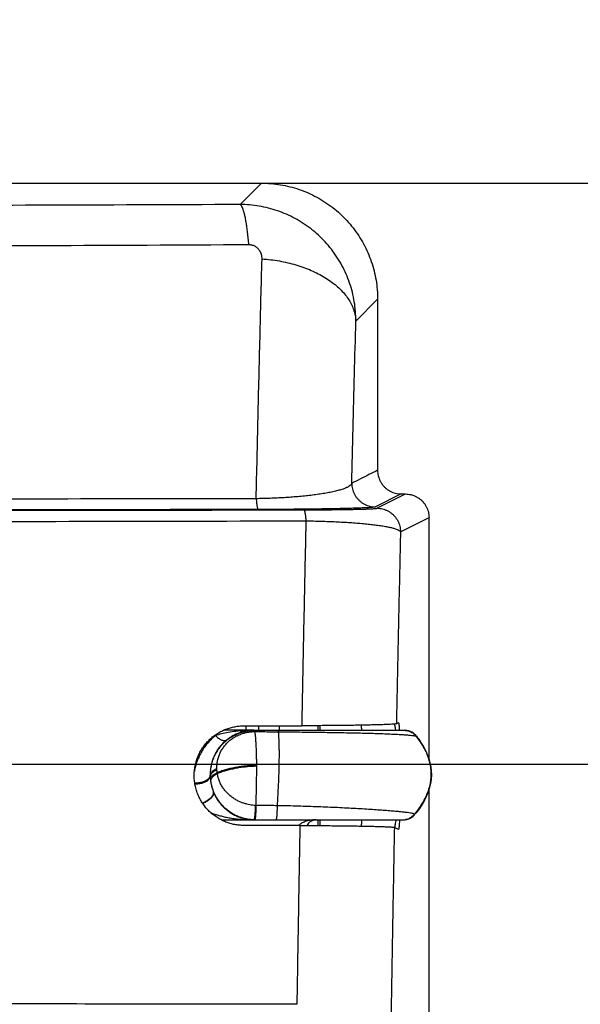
# Model space of a CAD drawing. Header units: inches. Extents: x 0 to 34, y 0 to 22.
# Tile 25 of 64: x 9.88 to 10.425, y 10.552 to 11.509. Entities that reach past the tile are written whole.
import ezdxf

# ---------------------------------------------------------------- set-up
doc = ezdxf.new("R2010")
doc.units = ezdxf.units.IN
doc.header["$LTSCALE"] = 1.87
doc.header["$MEASUREMENT"] = 0
doc.layers.get('0').update_dxf_attribs({"linetype": 'CONTINUOUS'})
doc.layers.add('DIMENSIONS', color=7, linetype='CONTINUOUS')
doc.styles.get("Standard").update_dxf_attribs({"font": 'txt', "width": 0.8})
doc.dimstyles.new('DIMSTYLE_1', dxfattribs={"dimtxt": 0.125, "dimasz": 0.18, "dimexe": 0.18, "dimexo": 0.0625, "dimgap": 0.09, "dimtad": 0, "dimtih": 1, "dimtoh": 1, "dimdec": 3, "dimzin": 4, "dimdsep": 46, "dimtxsty": 'STANDARD', "dimblk": '_FILLED', "dimblk1": '_FILLED', "dimblk2": '_FILLED', "dimcen": 0.09, "dimadec": 0, "dimazin": 0, "dimtp": 0.01, "dimtm": 0.01, "dimtfac": 1, "dimtdec": 3, "dimtofl": 0, "dimtmove": 0, "dimatfit": 3, "dimldrblk": '_FILLED', "dimfxl": 1, "dimtolj": 1, "dimtzin": 4, "dimarcsym": 0})

# ---------------------------------------------------------------- blocks, each defined once
blk = doc.blocks.new('_FILLED')
at = {"color": 0, "linetype": 'BYBLOCK'}
blk.add_solid([(0, 0), (-1, 0.1736), (-1, -0.1736)], dxfattribs=at)
blk = doc.blocks.new('*D2')
at = {"layer": 'DIMENSIONS', "color": 2, "linetype": 'CONTINUOUS'}
for p, q in [((10.17781, 11.35032), (12.70324, 11.35032)), ((12.57824, 11.35032), (12.57824, 9.13307)), ((12.57824, 6.46932), (12.57824, 8.88307)), ((10.17781, 6.46932), (12.70324, 6.46932))]:
    blk.add_line(p, q, dxfattribs=at)
at = {"layer": 'DIMENSIONS', "color": 2, "linetype": 'CONTINUOUS', "xscale": 0.18, "yscale": 0.18, "zscale": 0.18}
for p, rotation in [((12.57824, 11.35032), 90), ((12.57824, 6.46932), 270)]:
    blk.add_blockref('_FILLED', p, dxfattribs=dict(at, rotation=rotation))
at = {"layer": 'DIMENSIONS', "color": 2, "linetype": 'CONTINUOUS', "width": 0.8}
for s, p in [('[', (12.49074, 8.94557)), (']', (13.19074, 8.94557)), ('4.881', (11.86574, 8.94557)), ('123.98', (12.59074, 8.94557))]:
    blk.add_text(s, height=0.125, dxfattribs=at).set_placement(p)
blk = doc.blocks.new('*D3')
at = {"layer": 'DIMENSIONS', "color": 2, "linetype": 'CONTINUOUS'}
for p, q in [((9.53929, 15.56781), (11.63186, 15.56781)), ((11.50686, 15.56781), (11.50686, 13.56111)), ((11.50686, 11.35032), (11.50686, 13.31111)), ((10.09474, 11.35032), (11.63186, 11.35032))]:
    blk.add_line(p, q, dxfattribs=at)
at = {"layer": 'DIMENSIONS', "color": 2, "linetype": 'CONTINUOUS', "xscale": 0.18, "yscale": 0.18, "zscale": 0.18}
for p, rotation in [((11.50686, 15.56781), 90), ((11.50686, 11.35032), 270)]:
    blk.add_blockref('_FILLED', p, dxfattribs=dict(at, rotation=rotation))
at = {"layer": 'DIMENSIONS', "color": 2, "linetype": 'CONTINUOUS', "width": 0.8}
for s, p in [('[', (11.41936, 13.37361)), (']', (12.11936, 13.37361)), ('4.217', (10.79436, 13.37361)), ('107.12', (11.51936, 13.37361))]:
    blk.add_text(s, height=0.125, dxfattribs=at).set_placement(p)
blk = doc.blocks.new('*D5')
at = {"layer": 'DIMENSIONS', "color": 2, "linetype": 'CONTINUOUS'}
for p, q in [((9.32, 10.7853), (11.60891, 10.7853)), ((11.48391, 10.7853), (11.48391, 8.64901)), ((11.48391, 6.46932), (11.48391, 8.39901)), ((10.17781, 6.46932), (11.60891, 6.46932))]:
    blk.add_line(p, q, dxfattribs=at)
at = {"layer": 'DIMENSIONS', "color": 2, "linetype": 'CONTINUOUS', "xscale": 0.18, "yscale": 0.18, "zscale": 0.18}
for p, rotation in [((11.48391, 10.7853), 90), ((11.48391, 6.46932), 270)]:
    blk.add_blockref('_FILLED', p, dxfattribs=dict(at, rotation=rotation))
at = {"layer": 'DIMENSIONS', "color": 2, "linetype": 'CONTINUOUS', "width": 0.8}
for s, p in [('[', (11.39641, 8.46151)), (']', (12.09641, 8.46151)), ('4.316', (10.77141, 8.46151)), ('109.63', (11.49641, 8.46151))]:
    blk.add_text(s, height=0.125, dxfattribs=at).set_placement(p)

msp = doc.modelspace()

# ---------------------------------------------------------------- linework, layer by layer
at = {"color": 7, "linetype": 'CONTINUOUS'}
for p, q in [((9.68408, 11.35032), (10.11531, 11.35032)), ((10.09449, 11.3295), (10.11531, 11.35032)), ((10.20712, 11.21626), (10.22824, 11.23739)), ((10.22824, 11.23739), (10.22824, 11.07109)), ((10.25124, 11.0481), (10.22611, 11.03554)), ((10.22752, 11.03425), (10.25524, 11.0481)), ((10.25124, 11.0481), (10.25524, 11.0481)), ((10.2505, 11.01125), (10.27824, 11.02511)), ((10.27824, 10.78992), (10.27824, 11.02511)), ((10.10789, 10.81832), (10.07838, 10.81832)), ((10.09999, 10.82268), (10.09999, 10.81832)), ((10.10803, 10.81832), (10.25425, 10.81832)), ((10.1701, 10.82283), (10.1701, 10.81832)), ((10.17202, 10.82284), (10.17202, 10.81832)), ((10.24843, 10.8257), (10.24649, 10.82473)), ((10.24843, 10.8257), (10.24846, 10.82571)), ((10.2659, 10.81248), (10.26612, 10.81248)), ((10.06552, 10.77456), (10.06585, 10.77457)), ((10.06554, 10.77357), (10.06588, 10.77357)), ((10.27824, 10.52252), (10.27824, 10.76079)), ((10.07607, 10.73132), (10.25304, 10.73132)), ((10.1701, 10.73132), (10.1701, 10.72571)), ((10.17202, 10.73132), (10.17202, 10.7257)), ((10.26457, 10.73673), (10.26395, 10.73673)), ((10.26397, 10.73605), (10.26458, 10.73674)), ((10.24843, 10.72193), (10.24453, 10.72388)), ((10.24846, 10.72193), (10.24843, 10.72193))]:
    msp.add_line(p, q, dxfattribs=at)
for points in [[(10.26613, 10.81247), (10.26555, 10.81318), (10.26436, 10.81439), (10.26304, 10.81547), (10.26161, 10.81639), (10.26007, 10.81714), (10.25847, 10.81771), (10.2568, 10.8181), (10.25511, 10.81829), (10.25425, 10.81832)], [(10.26458, 10.73674), (10.26687, 10.7396), (10.26978, 10.74361), (10.2725, 10.7479), (10.27492, 10.75241), (10.27694, 10.75698), (10.27849, 10.76151), (10.27957, 10.76588), (10.28023, 10.77011), (10.28051, 10.77427), (10.28042, 10.77843), (10.27996, 10.78266), (10.27908, 10.78705), (10.27775, 10.79159), (10.27595, 10.79622), (10.27372, 10.80082), (10.27116, 10.80526), (10.26836, 10.80946), (10.26613, 10.81247)], [(10.25304, 10.73132), (10.25335, 10.73132), (10.25506, 10.73145), (10.25673, 10.73178), (10.25836, 10.73229), (10.25992, 10.73299), (10.26139, 10.73385), (10.26274, 10.73488), (10.26397, 10.73605)]]:
    msp.add_lwpolyline(points, dxfattribs=at)
msp.add_arc((10.16856, 10.72132), 0.01, 90, 153.65712, dxfattribs=at)
for points, knots in [([(10.11531, 11.35032), (10.11842, 11.35032), (10.12465, 11.35006), (10.13393, 11.3489), (10.14308, 11.34698), (10.15204, 11.34432), (10.16074, 11.34092), (10.16914, 11.33682), (10.17716, 11.33204), (10.18477, 11.32661), (10.19189, 11.32057), (10.1985, 11.31397), (10.20453, 11.30684), (10.20996, 11.29924), (10.21474, 11.29121), (10.21885, 11.28282), (10.22224, 11.27411), (10.22491, 11.26516), (10.22683, 11.25601), (10.22798, 11.24673), (10.22824, 11.2405), (10.22824, 11.23739)], [0, 0, 0, 0, 0.052664, 0.105349, 0.15796, 0.210633, 0.26323, 0.315869, 0.36849, 0.421078, 0.473716, 0.526284, 0.578922, 0.63151, 0.684131, 0.73677, 0.789367, 0.84204, 0.894651, 0.947336, 1, 1, 1, 1]), ([(10.09449, 11.3295), (10.02908, 11.32924), (9.89823, 11.32877), (9.70193, 11.32815), (9.50561, 11.32764), (9.30932, 11.32724), (9.11313, 11.32693), (8.98238, 11.3268), (8.91703, 11.32675)], [0, 0, 0, 0, 0.166661, 0.333394, 0.500145, 0.666863, 0.833498, 1, 1, 1, 1]), ([(10.10312, 11.29031), (10.10294, 11.29237), (10.10255, 11.29635), (10.10191, 11.30208), (10.10122, 11.30735), (10.10049, 11.31211), (10.09972, 11.31635), (10.09893, 11.32002), (10.0981, 11.32312), (10.09726, 11.32562), (10.09641, 11.32752), (10.09555, 11.32883), (10.09484, 11.32939), (10.09449, 11.3295)], [0, 0, 0, 0, 0.15231, 0.294222, 0.424866, 0.543454, 0.649295, 0.741812, 0.820565, 0.885301, 0.93607, 0.97354, 1, 1, 1, 1]), ([(10.20712, 11.21626), (10.20712, 11.2194), (10.20688, 11.22566), (10.20573, 11.23499), (10.20382, 11.2442), (10.20116, 11.2532), (10.19776, 11.26196), (10.19364, 11.27039), (10.18885, 11.27845), (10.18341, 11.28608), (10.17736, 11.29323), (10.17075, 11.29985), (10.16362, 11.30588), (10.15604, 11.3113), (10.14805, 11.31605), (10.13971, 11.32013), (10.13106, 11.32351), (10.12216, 11.32616), (10.11306, 11.32808), (10.10382, 11.32924), (10.0976, 11.3295), (10.09449, 11.3295)], [0, 0, 0, 0, 0.052968, 0.105913, 0.158834, 0.211724, 0.264599, 0.31744, 0.370237, 0.422993, 0.475725, 0.52841, 0.581011, 0.633492, 0.685845, 0.738106, 0.790335, 0.842621, 0.894978, 0.947428, 1, 1, 1, 1]), ([(10.10312, 11.29031), (10.03729, 11.28998), (9.90566, 11.28936), (9.70822, 11.28856), (9.5108, 11.2879), (9.31342, 11.28738), (9.11606, 11.28698), (8.98449, 11.28681), (8.91871, 11.28675)], [0, 0, 0, 0, 0.166727, 0.333427, 0.500101, 0.666752, 0.833383, 1, 1, 1, 1]), ([(10.11588, 11.27668), (10.1159, 11.2774), (10.11582, 11.27884), (10.1154, 11.2809), (10.11471, 11.28279), (10.11379, 11.28448), (10.11271, 11.28594), (10.1115, 11.28717), (10.11021, 11.28818), (10.10886, 11.28898), (10.10746, 11.28959), (10.10602, 11.29002), (10.10457, 11.29026), (10.1036, 11.29031), (10.10312, 11.29031)], [0, 0, 0, 0, 0.104511, 0.205497, 0.302122, 0.393836, 0.48059, 0.562792, 0.641102, 0.716048, 0.788708, 0.8603, 0.9308, 1, 1, 1, 1]), ([(10.11022, 11.04348), (10.11081, 11.06983), (10.11202, 11.12209), (10.1139, 11.19983), (10.11521, 11.25121), (10.11588, 11.27668)], [0, 0, 0, 0, 0.338949, 0.672354, 1, 1, 1, 1]), ([(10.11588, 11.27668), (10.11871, 11.27648), (10.12435, 11.27594), (10.1327, 11.27469), (10.14087, 11.27301), (10.14879, 11.27092), (10.15641, 11.26843), (10.16367, 11.26556), (10.17052, 11.26233), (10.17691, 11.25876), (10.18279, 11.25488), (10.18812, 11.25071), (10.19286, 11.24629), (10.19697, 11.24165), (10.20043, 11.23682), (10.20321, 11.23183), (10.20528, 11.22671), (10.20663, 11.22152), (10.20704, 11.21801), (10.20712, 11.21626)], [0, 0, 0, 0, 0.072038, 0.143471, 0.213977, 0.283253, 0.351014, 0.417001, 0.480989, 0.542793, 0.602274, 0.659349, 0.713999, 0.766278, 0.816323, 0.864359, 0.910702, 0.955756, 1, 1, 1, 1]), ([(10.20312, 11.05854), (10.20355, 11.07627), (10.20441, 11.11154), (10.20574, 11.16411), (10.20666, 11.19895), (10.20712, 11.21626)], [0, 0, 0, 0, 0.337364, 0.670712, 1, 1, 1, 1]), ([(10.22824, 11.07109), (10.22545, 11.0697), (10.21987, 11.06691), (10.21149, 11.06272), (10.20591, 11.05993), (10.20312, 11.05854)], [0, 0, 0, 0, 0.333333, 0.666667, 1, 1, 1, 1]), ([(10.22824, 11.07109), (10.22824, 11.07017), (10.22835, 11.06831), (10.22886, 11.06558), (10.22968, 11.06292), (10.23083, 11.06038), (10.23227, 11.058), (10.23398, 11.05581), (10.23595, 11.05384), (10.23814, 11.05213), (10.24052, 11.05069), (10.24306, 11.04955), (10.24572, 11.04872), (10.24846, 11.04821), (10.25032, 11.0481), (10.25124, 11.0481)], [0, 0, 0, 0, 0.076901, 0.153837, 0.230681, 0.307647, 0.384456, 0.461434, 0.538246, 0.615244, 0.692089, 0.769108, 0.846016, 0.923022, 1, 1, 1, 1]), ([(10.20312, 11.05854), (10.20296, 11.05799), (10.20219, 11.05684), (10.20035, 11.05544), (10.19776, 11.05409), (10.19444, 11.0528), (10.19046, 11.05157), (10.18589, 11.05042), (10.18081, 11.04937), (10.17532, 11.0484), (10.16948, 11.04752), (10.16336, 11.04674), (10.15703, 11.04604), (10.15054, 11.04544), (10.14393, 11.04492), (10.13724, 11.04448), (10.1305, 11.04412), (10.12373, 11.04383), (10.11697, 11.04361), (10.11247, 11.04352), (10.11022, 11.04348)], [0, 0, 0, 0, 0.01794, 0.041579, 0.07205, 0.109406, 0.15318, 0.202682, 0.257136, 0.315739, 0.377735, 0.442416, 0.50916, 0.577447, 0.646861, 0.717091, 0.787812, 0.858695, 0.929486, 1, 1, 1, 1]), ([(10.20312, 11.05854), (10.20312, 11.05761), (10.20323, 11.05576), (10.20374, 11.05302), (10.20457, 11.05036), (10.20571, 11.04783), (10.20715, 11.04544), (10.20886, 11.04325), (10.21083, 11.04129), (10.21302, 11.03957), (10.2154, 11.03813), (10.21794, 11.03698), (10.22059, 11.03616), (10.22333, 11.03565), (10.22518, 11.03554), (10.22611, 11.03554)], [0, 0, 0, 0, 0.076929, 0.153862, 0.230798, 0.307736, 0.384673, 0.461608, 0.53854, 0.615467, 0.692387, 0.769301, 0.846207, 0.923107, 1, 1, 1, 1]), ([(10.25524, 11.0481), (10.25617, 11.0481), (10.25802, 11.04799), (10.26076, 11.04749), (10.26342, 11.04666), (10.26596, 11.04552), (10.26834, 11.04408), (10.27053, 11.04236), (10.2725, 11.04039), (10.27422, 11.0382), (10.27566, 11.03582), (10.2768, 11.03329), (10.27763, 11.03063), (10.27813, 11.02789), (10.27824, 11.02604), (10.27824, 11.02511)], [0, 0, 0, 0, 0.076978, 0.153985, 0.230892, 0.30791, 0.384754, 0.46175, 0.538563, 0.615542, 0.692351, 0.769319, 0.846164, 0.923099, 1, 1, 1, 1]), ([(10.11022, 11.04348), (10.0451, 11.04337), (9.91491, 11.04318), (9.71967, 11.04293), (9.52456, 11.04271), (9.32953, 11.04255), (9.19954, 11.04246), (9.13456, 11.04243)], [0, 0, 0, 0, 0.200231, 0.400328, 0.600307, 0.800191, 1, 1, 1, 1]), ([(10.11023, 11.04348), (10.11028, 11.04273), (10.11039, 11.04129), (10.11059, 11.03927), (10.11082, 11.03749), (10.11106, 11.03598), (10.11132, 11.03478), (10.11159, 11.03387), (10.11184, 11.03329), (10.1121, 11.03303), (10.11222, 11.03301)], [0, 0, 0, 0, 0.209451, 0.398831, 0.565421, 0.706899, 0.821427, 0.907822, 0.966085, 1, 1, 1, 1]), ([(9.13524, 11.03141), (9.20323, 11.03145), (9.33928, 11.03155), (9.54342, 11.03175), (9.7477, 11.03201), (9.95207, 11.03231), (10.08834, 11.03255), (10.15648, 11.03268)], [0, 0, 0, 0, 0.19973, 0.399642, 0.599688, 0.799823, 1, 1, 1, 1]), ([(10.11222, 11.03301), (10.04703, 11.03289), (9.91668, 11.03267), (9.72117, 11.03238), (9.52575, 11.03214), (9.33045, 11.03195), (9.2003, 11.03185), (9.13525, 11.03181)], [0, 0, 0, 0, 0.200168, 0.400295, 0.600339, 0.800256, 1, 1, 1, 1]), ([(10.22611, 11.03554), (10.22583, 11.0354), (10.2249, 11.03527), (10.22313, 11.03504), (10.22049, 11.03485), (10.21706, 11.03464), (10.21288, 11.03445), (10.20801, 11.03427), (10.20254, 11.03409), (10.19653, 11.03393), (10.19006, 11.03378), (10.18318, 11.03364), (10.17597, 11.03352), (10.16849, 11.03341), (10.16078, 11.03332), (10.1529, 11.03323), (10.14487, 11.03316), (10.13675, 11.0331), (10.12857, 11.03306), (10.12039, 11.03303), (10.11494, 11.03301), (10.11222, 11.03301)], [0, 0, 0, 0, 0.008192, 0.024045, 0.047343, 0.077712, 0.114647, 0.157552, 0.205813, 0.258772, 0.315809, 0.376347, 0.439809, 0.50563, 0.573341, 0.6426, 0.71316, 0.784635, 0.856548, 0.92848, 1, 1, 1, 1]), ([(10.15648, 11.03268), (10.15839, 11.03268), (10.16221, 11.03269), (10.16795, 11.03272), (10.17367, 11.03275), (10.17934, 11.0328), (10.1849, 11.03285), (10.19034, 11.03291), (10.1956, 11.03299), (10.20064, 11.03307), (10.20543, 11.03317), (10.20989, 11.03327), (10.21397, 11.03339), (10.21761, 11.03351), (10.22075, 11.03364), (10.22333, 11.03378), (10.22532, 11.0339), (10.22663, 11.03406), (10.22732, 11.03414), (10.22752, 11.03425)], [0, 0, 0, 0, 0.080453, 0.161353, 0.242094, 0.322045, 0.400522, 0.477064, 0.551273, 0.622561, 0.690136, 0.753175, 0.810884, 0.862412, 0.906898, 0.943528, 0.971582, 0.990508, 1, 1, 1, 1]), ([(10.15648, 11.03268), (10.1566, 11.03266), (10.15687, 11.03239), (10.15713, 11.03179), (10.15741, 11.03087), (10.15768, 11.02963), (10.15793, 11.02809), (10.15816, 11.02627), (10.15837, 11.0242), (10.15848, 11.02273), (10.15853, 11.02197)], [0, 0, 0, 0, 0.034134, 0.09256, 0.179103, 0.293752, 0.435291, 0.601832, 0.790994, 1, 1, 1, 1]), ([(10.22752, 11.03425), (10.22844, 11.03424), (10.2303, 11.03413), (10.23303, 11.03363), (10.23569, 11.0328), (10.23822, 11.03166), (10.2406, 11.03022), (10.24279, 11.0285), (10.24476, 11.02653), (10.24648, 11.02434), (10.24792, 11.02196), (10.24906, 11.01942), (10.24989, 11.01676), (10.25039, 11.01403), (10.2505, 11.01217), (10.2505, 11.01125)], [0, 0, 0, 0, 0.076894, 0.153794, 0.230701, 0.307615, 0.384535, 0.461462, 0.538393, 0.615328, 0.692266, 0.769203, 0.846139, 0.923072, 1, 1, 1, 1]), ([(9.13592, 11.02054), (9.20403, 11.02059), (9.34026, 11.0207), (9.54466, 11.02093), (9.74917, 11.02121), (9.95381, 11.02156), (10.09027, 11.02182), (10.15853, 11.02197)], [0, 0, 0, 0, 0.199796, 0.399671, 0.599647, 0.79975, 1, 1, 1, 1]), ([(10.15853, 11.02197), (10.15806, 11.00011), (10.15712, 10.95611), (10.15577, 10.88972), (10.1549, 10.84518), (10.15447, 10.82278)], [0, 0, 0, 0, 0.329227, 0.662604, 1, 1, 1, 1]), ([(10.15853, 11.02197), (10.161, 11.02193), (10.16593, 11.02185), (10.1733, 11.02167), (10.18058, 11.02143), (10.18775, 11.02112), (10.19475, 11.02076), (10.20156, 11.02034), (10.20812, 11.01986), (10.21439, 11.01933), (10.22033, 11.01873), (10.22589, 11.01809), (10.231, 11.01738), (10.23562, 11.01663), (10.23969, 11.01584), (10.24317, 11.01501), (10.24601, 11.01415), (10.24819, 11.01326), (10.2497, 11.01238), (10.25037, 11.01162), (10.2505, 11.01125)], [0, 0, 0, 0, 0.079323, 0.158247, 0.236345, 0.313207, 0.388385, 0.461467, 0.532015, 0.599564, 0.663605, 0.723594, 0.778974, 0.829189, 0.873711, 0.912071, 0.94389, 0.968945, 0.987339, 1, 1, 1, 1]), ([(10.2505, 11.01125), (10.25004, 10.99077), (10.24911, 10.94957), (10.24777, 10.8874), (10.24691, 10.8457), (10.24649, 10.82473)], [0, 0, 0, 0, 0.329341, 0.662696, 1, 1, 1, 1]), ([(10.09824, 10.72586), (10.09675, 10.72587), (10.09378, 10.72601), (10.08937, 10.72663), (10.08503, 10.72766), (10.08079, 10.72908), (10.07668, 10.7309), (10.07272, 10.73311), (10.06896, 10.7357), (10.06541, 10.73868), (10.06213, 10.74202), (10.05914, 10.74572), (10.0565, 10.74976), (10.05423, 10.7541), (10.0524, 10.75872), (10.05104, 10.76356), (10.05017, 10.76857), (10.04984, 10.77368), (10.05005, 10.77882), (10.0508, 10.7839), (10.05208, 10.78886), (10.05386, 10.79361), (10.0561, 10.79811), (10.05876, 10.8023), (10.06179, 10.80614), (10.06514, 10.80961), (10.06875, 10.81268), (10.07259, 10.81535), (10.07661, 10.81761), (10.08078, 10.81946), (10.08505, 10.82089), (10.08941, 10.82192), (10.09381, 10.82253), (10.09677, 10.82267), (10.09824, 10.82268)], [0, 0, 0, 0, 0.029378, 0.058713, 0.087978, 0.117388, 0.146909, 0.176663, 0.206749, 0.237126, 0.267976, 0.299223, 0.330954, 0.363183, 0.395823, 0.428952, 0.462384, 0.496115, 0.529974, 0.563768, 0.597472, 0.63085, 0.663917, 0.696555, 0.72871, 0.760433, 0.791612, 0.822379, 0.852685, 0.882606, 0.912254, 0.941608, 0.970871, 1, 1, 1, 1]), ([(10.06585, 10.77457), (10.06582, 10.77612), (10.06592, 10.77923), (10.06658, 10.78386), (10.06774, 10.78839), (10.06938, 10.79276), (10.07148, 10.79691), (10.07399, 10.80079), (10.07689, 10.80435), (10.08013, 10.80755), (10.08364, 10.81036), (10.08739, 10.81276), (10.09131, 10.81474), (10.09536, 10.81628), (10.09949, 10.8174), (10.10367, 10.8181), (10.10648, 10.81829), (10.10789, 10.81831)], [0, 0, 0, 0, 0.069109, 0.13834, 0.207616, 0.276793, 0.345707, 0.414231, 0.482262, 0.549653, 0.616304, 0.682222, 0.747361, 0.811538, 0.87475, 0.937426, 1, 1, 1, 1]), ([(10.10789, 10.81832), (10.10483, 10.81831), (10.09898, 10.81814), (10.09068, 10.8174), (10.08325, 10.8163), (10.07664, 10.81492), (10.07253, 10.81379), (10.07061, 10.81318)], [0, 0, 0, 0, 0.24336, 0.463902, 0.661776, 0.839795, 1, 1, 1, 1]), ([(10.07204, 10.78116), (10.072, 10.78247), (10.07207, 10.78511), (10.07264, 10.78902), (10.07367, 10.79285), (10.07515, 10.79652), (10.07704, 10.79999), (10.07931, 10.80321), (10.08188, 10.80611), (10.0846, 10.80858), (10.0873, 10.81059), (10.08987, 10.81217), (10.09226, 10.8134), (10.09449, 10.81437), (10.09653, 10.81512), (10.0984, 10.81568), (10.10009, 10.81611), (10.1016, 10.81642), (10.10295, 10.81665), (10.10419, 10.81682), (10.10535, 10.81694), (10.10649, 10.81702), (10.10764, 10.81707), (10.1084, 10.81708), (10.10879, 10.81708)], [0, 0, 0, 0, 0.06865, 0.137625, 0.206574, 0.275423, 0.344304, 0.413018, 0.48128, 0.546425, 0.604894, 0.657104, 0.703886, 0.745944, 0.783849, 0.817888, 0.848186, 0.874935, 0.898549, 0.91993, 0.939998, 0.95992, 0.979656, 1, 1, 1, 1]), ([(10.10775, 10.81832), (10.10625, 10.81831), (10.10319, 10.81812), (10.09869, 10.81736), (10.0944, 10.81614), (10.09051, 10.81458), (10.08704, 10.8128), (10.08399, 10.81088), (10.08215, 10.8095), (10.08129, 10.8088)], [0, 0, 0, 0, 0.157399, 0.320433, 0.476774, 0.623159, 0.758768, 0.884204, 1, 1, 1, 1]), ([(10.09824, 10.82268), (10.10449, 10.82269), (10.11698, 10.82271), (10.13573, 10.82274), (10.14822, 10.82276), (10.15447, 10.82278)], [0, 0, 0, 0, 0.333306, 0.666641, 1, 1, 1, 1]), ([(10.10789, 10.81831), (10.10797, 10.81831), (10.10814, 10.81831), (10.10839, 10.81832), (10.10856, 10.81832), (10.10864, 10.81832)], [0, 0, 0, 0, 0.333179, 0.666525, 1, 1, 1, 1]), ([(10.1083, 10.81807), (10.10838, 10.81797), (10.10856, 10.81766), (10.10871, 10.81732), (10.10879, 10.81708)], [0, 0, 0, 0, 0.327781, 1, 1, 1, 1]), ([(10.10864, 10.81832), (10.10873, 10.81832), (10.10893, 10.81813), (10.10911, 10.81769), (10.10922, 10.81731), (10.10928, 10.81708)], [0, 0, 0, 0, 0.180579, 0.504945, 1, 1, 1, 1]), ([(10.10879, 10.81708), (10.10885, 10.81708), (10.10895, 10.81708), (10.10912, 10.81709), (10.10923, 10.81708), (10.10928, 10.81708)], [0, 0, 0, 0, 0.332486, 0.665826, 1, 1, 1, 1]), ([(10.10879, 10.81708), (10.10892, 10.81589), (10.10924, 10.81345), (10.10957, 10.8097), (10.10981, 10.80579), (10.11004, 10.80175), (10.11018, 10.79757), (10.11029, 10.79322), (10.1104, 10.78869), (10.11039, 10.78561), (10.1104, 10.78403)], [0, 0, 0, 0, 0.108814, 0.223058, 0.341154, 0.463234, 0.589572, 0.720506, 0.856845, 1, 1, 1, 1]), ([(10.10928, 10.81708), (10.11179, 10.81707), (10.11681, 10.81703), (10.12436, 10.81698), (10.12941, 10.81695), (10.13195, 10.81693)], [0, 0, 0, 0, 0.331523, 0.664854, 1, 1, 1, 1]), ([(10.13125, 10.81832), (10.13132, 10.81832), (10.13148, 10.81821), (10.13164, 10.81792), (10.13181, 10.81748), (10.1319, 10.81713), (10.13195, 10.81693)], [0, 0, 0, 0, 0.124009, 0.321041, 0.611907, 1, 1, 1, 1]), ([(10.24649, 10.82473), (10.24626, 10.82462), (10.2455, 10.82452), (10.24402, 10.82434), (10.2418, 10.82419), (10.23889, 10.82402), (10.23534, 10.82387), (10.23119, 10.82372), (10.2265, 10.82359), (10.22133, 10.82346), (10.21573, 10.82334), (10.20977, 10.82323), (10.20349, 10.82314), (10.19695, 10.82305), (10.19019, 10.82298), (10.18325, 10.82291), (10.17618, 10.82286), (10.16901, 10.82282), (10.16176, 10.82279), (10.1569, 10.82278), (10.15447, 10.82278)], [0, 0, 0, 0, 0.008276, 0.02464, 0.048881, 0.080673, 0.119467, 0.164775, 0.215905, 0.272316, 0.333294, 0.398274, 0.466661, 0.537855, 0.611459, 0.686867, 0.763849, 0.841859, 0.920719, 1, 1, 1, 1]), ([(10.21239, 10.82328), (10.21241, 10.82186), (10.21244, 10.8202), (10.21246, 10.81855), (10.21246, 10.81832)], [0, 0, 0, 0, 0.860835, 1, 1, 1, 1]), ([(10.24442, 10.8244), (10.24451, 10.82416), (10.24476, 10.82337), (10.2451, 10.82185), (10.24542, 10.82006), (10.2456, 10.81883), (10.24567, 10.81832)], [0, 0, 0, 0, 0.123116, 0.399837, 0.751117, 1, 1, 1, 1]), ([(10.24846, 10.82571), (10.24852, 10.8257), (10.24873, 10.82532), (10.24879, 10.82474), (10.24901, 10.8235), (10.24914, 10.82186), (10.24928, 10.82006), (10.24936, 10.81883), (10.24939, 10.81832)], [0, 0, 0, 0, 0.027829, 0.121322, 0.280413, 0.505004, 0.792388, 1, 1, 1, 1]), ([(10.25402, 10.81832), (10.25468, 10.81832), (10.25598, 10.81823), (10.25791, 10.81785), (10.25977, 10.81722), (10.26153, 10.81635), (10.26316, 10.81527), (10.26464, 10.81398), (10.2655, 10.81299), (10.2659, 10.81248)], [0, 0, 0, 0, 0.142855, 0.285711, 0.428568, 0.571425, 0.714282, 0.857139, 1, 1, 1, 1]), ([(10.25575, 10.81824), (10.2559, 10.81823), (10.25614, 10.8182), (10.25638, 10.81816), (10.25647, 10.81815)], [0, 0, 0, 0, 0.624275, 1, 1, 1, 1]), ([(10.25764, 10.81793), (10.2578, 10.81789), (10.25801, 10.81784), (10.25822, 10.81778), (10.25828, 10.81776)], [0, 0, 0, 0, 0.752272, 1, 1, 1, 1]), ([(10.25964, 10.81731), (10.25975, 10.81727), (10.25988, 10.81722), (10.26, 10.81717), (10.26002, 10.81716)], [0, 0, 0, 0, 0.880062, 1, 1, 1, 1]), ([(10.07061, 10.81318), (10.06932, 10.81214), (10.0668, 10.80992), (10.06331, 10.80626), (10.06012, 10.80224), (10.05726, 10.7979), (10.05478, 10.79326), (10.05271, 10.78836), (10.05113, 10.78336), (10.05039, 10.77997), (10.05011, 10.77831)], [0, 0, 0, 0, 0.120482, 0.242872, 0.366962, 0.492611, 0.619748, 0.748248, 0.877845, 1, 1, 1, 1]), ([(10.08129, 10.8088), (10.0801, 10.80784), (10.0778, 10.80576), (10.07467, 10.80224), (10.0719, 10.7983), (10.06954, 10.794), (10.06768, 10.78939), (10.06635, 10.78455), (10.0656, 10.77958), (10.06548, 10.77623), (10.06552, 10.77456)], [0, 0, 0, 0, 0.117305, 0.237989, 0.36137, 0.487012, 0.614492, 0.743042, 0.871835, 1, 1, 1, 1]), ([(10.07061, 10.81318), (10.07107, 10.81274), (10.072, 10.81192), (10.07343, 10.81081), (10.07482, 10.80987), (10.07616, 10.80914), (10.07742, 10.80861), (10.07859, 10.8083), (10.07963, 10.80821), (10.08055, 10.80836), (10.08107, 10.80863), (10.08129, 10.8088)], [0, 0, 0, 0, 0.156426, 0.304276, 0.441491, 0.566389, 0.677817, 0.775363, 0.859703, 0.933118, 1, 1, 1, 1]), ([(10.13086, 10.74504), (10.13097, 10.74679), (10.13118, 10.75024), (10.13156, 10.75694), (10.1319, 10.76344), (10.13217, 10.76973), (10.13239, 10.7756), (10.13258, 10.78166), (10.13269, 10.78786), (10.13274, 10.79277), (10.13274, 10.79743), (10.13269, 10.80183), (10.13258, 10.80597), (10.13243, 10.80985), (10.13225, 10.81293), (10.13209, 10.81526), (10.13199, 10.81638), (10.13195, 10.81693)], [0, 0, 0, 0, 0.073185, 0.144205, 0.279755, 0.344289, 0.406664, 0.524944, 0.596851, 0.665162, 0.729885, 0.791027, 0.848596, 0.902606, 0.953068, 0.976974, 1, 1, 1, 1]), ([(10.13195, 10.81693), (10.13534, 10.8169), (10.14212, 10.81683), (10.15224, 10.81672), (10.16222, 10.8166), (10.17201, 10.81646), (10.18162, 10.81631), (10.19105, 10.81615), (10.20028, 10.81598), (10.20923, 10.81578), (10.21777, 10.81558), (10.2258, 10.81535), (10.23323, 10.81509), (10.24003, 10.81482), (10.24615, 10.81453), (10.25154, 10.81423), (10.25616, 10.81392), (10.25991, 10.81359), (10.26278, 10.81328), (10.26465, 10.81293), (10.26565, 10.8127), (10.2659, 10.81248)], [0, 0, 0, 0, 0.075868, 0.151659, 0.226268, 0.299189, 0.370681, 0.441054, 0.510159, 0.577198, 0.641188, 0.701227, 0.756785, 0.807526, 0.853327, 0.893824, 0.928443, 0.956688, 0.978161, 0.992615, 1, 1, 1, 1]), ([(10.26168, 10.81635), (10.26169, 10.81634), (10.26182, 10.81626), (10.26195, 10.81619), (10.26206, 10.81612)], [0, 0, 0, 0, 0.137623, 1, 1, 1, 1]), ([(10.26322, 10.81534), (10.26327, 10.8153), (10.26344, 10.81517), (10.2636, 10.81504), (10.26372, 10.81494)], [0, 0, 0, 0, 0.268201, 1, 1, 1, 1]), ([(10.26752, 10.81029), (10.26903, 10.8082), (10.27172, 10.80411), (10.27499, 10.79795), (10.27736, 10.79211), (10.27896, 10.78652), (10.27989, 10.7811), (10.28019, 10.77577), (10.2799, 10.77047), (10.27902, 10.76517), (10.27752, 10.7598), (10.27536, 10.7543), (10.27245, 10.7486), (10.26865, 10.74266), (10.26563, 10.73874), (10.26396, 10.73674)], [0, 0, 0, 0, 0.096248, 0.182173, 0.259628, 0.33098, 0.398637, 0.464359, 0.52967, 0.595992, 0.66462, 0.737156, 0.815847, 0.90289, 1, 1, 1, 1]), ([(10.26464, 10.81414), (10.2647, 10.81407), (10.26486, 10.81391), (10.26502, 10.81375), (10.26512, 10.81365)], [0, 0, 0, 0, 0.401068, 1, 1, 1, 1]), ([(10.2659, 10.81248), (10.26608, 10.81224), (10.26645, 10.81175), (10.26699, 10.81102), (10.26735, 10.81054), (10.26752, 10.81029)], [0, 0, 0, 0, 0.337426, 0.670367, 1, 1, 1, 1]), ([(10.27011, 10.8069), (10.27717, 10.79616), (10.28419, 10.77453), (10.27652, 10.75311), (10.26889, 10.74234)], [0, 0, 0, 0, 0.494535, 1, 1, 1, 1]), ([(10.06585, 10.77457), (10.06585, 10.77493), (10.06595, 10.77567), (10.06637, 10.77676), (10.06705, 10.77779), (10.06798, 10.77877), (10.06914, 10.77967), (10.07051, 10.78049), (10.07151, 10.78095), (10.07204, 10.78116)], [0, 0, 0, 0, 0.113777, 0.232867, 0.361216, 0.501404, 0.654666, 0.821118, 1, 1, 1, 1]), ([(10.06601, 10.7746), (10.0661, 10.77496), (10.0664, 10.77567), (10.06708, 10.77667), (10.06802, 10.77761), (10.06918, 10.77847), (10.07055, 10.77925), (10.07155, 10.77969), (10.07208, 10.7799)], [0, 0, 0, 0, 0.131953, 0.275255, 0.432958, 0.606455, 0.795796, 1, 1, 1, 1]), ([(10.07208, 10.7799), (10.07208, 10.78004), (10.07207, 10.78032), (10.07205, 10.78074), (10.07204, 10.78102), (10.07204, 10.78116)], [0, 0, 0, 0, 0.334728, 0.668069, 1, 1, 1, 1]), ([(10.07229, 10.77718), (10.07225, 10.77748), (10.07219, 10.77809), (10.07212, 10.77899), (10.07209, 10.7796), (10.07208, 10.7799)], [0, 0, 0, 0, 0.333193, 0.666488, 1, 1, 1, 1]), ([(10.1104, 10.78403), (10.10874, 10.78402), (10.10544, 10.78394), (10.10052, 10.78361), (10.09566, 10.78307), (10.09086, 10.78232), (10.08612, 10.78136), (10.08144, 10.78019), (10.07683, 10.77881), (10.07379, 10.77775), (10.07229, 10.77718)], [0, 0, 0, 0, 0.127886, 0.254459, 0.379958, 0.504626, 0.628711, 0.752465, 0.876144, 1, 1, 1, 1]), ([(10.1104, 10.78334), (10.10875, 10.78332), (10.10546, 10.7832), (10.10056, 10.78282), (10.09572, 10.78224), (10.09094, 10.78145), (10.08622, 10.78046), (10.08156, 10.77927), (10.07696, 10.77787), (10.07393, 10.77681), (10.07243, 10.77624)], [0, 0, 0, 0, 0.127754, 0.254262, 0.379747, 0.50444, 0.628574, 0.752385, 0.876114, 1, 1, 1, 1]), ([(10.1104, 10.78334), (10.1104, 10.78162), (10.1104, 10.77807), (10.11036, 10.77253), (10.11026, 10.76656), (10.11013, 10.76006), (10.10993, 10.75291), (10.10976, 10.74792), (10.10967, 10.74529)], [0, 0, 0, 0, 0.135535, 0.280297, 0.436446, 0.606182, 0.792922, 1, 1, 1, 1]), ([(10.1104, 10.78403), (10.1104, 10.78395), (10.1104, 10.7838), (10.1104, 10.78357), (10.1104, 10.78342), (10.1104, 10.78334)], [0, 0, 0, 0, 0.332466, 0.665799, 1, 1, 1, 1]), ([(10.0505, 10.76718), (10.05078, 10.76718), (10.05175, 10.76721), (10.05338, 10.76734), (10.05537, 10.76762), (10.05727, 10.76803), (10.05904, 10.76856), (10.06065, 10.76919), (10.06207, 10.76992), (10.06328, 10.77074), (10.06426, 10.77162), (10.06497, 10.77256), (10.06542, 10.77355), (10.06552, 10.77424), (10.06552, 10.77457)], [0, 0, 0, 0, 0.046676, 0.160737, 0.272599, 0.380668, 0.483483, 0.579777, 0.668555, 0.749201, 0.821606, 0.886364, 0.944982, 1, 1, 1, 1]), ([(10.05067, 10.76619), (10.0509, 10.76619), (10.05182, 10.76622), (10.0534, 10.76634), (10.05539, 10.76663), (10.05729, 10.76704), (10.05906, 10.76756), (10.06067, 10.7682), (10.0621, 10.76893), (10.0633, 10.76974), (10.06428, 10.77062), (10.065, 10.77156), (10.06544, 10.77255), (10.06554, 10.77324), (10.06554, 10.77357)], [0, 0, 0, 0, 0.038744, 0.15377, 0.266577, 0.375559, 0.47924, 0.576342, 0.665862, 0.747176, 0.820176, 0.88546, 0.944546, 1, 1, 1, 1]), ([(10.06553, 10.77423), (10.06553, 10.77412), (10.06554, 10.7739), (10.06554, 10.77368), (10.06554, 10.77357)], [0, 0, 0, 0, 0.500244, 1, 1, 1, 1]), ([(10.06554, 10.77357), (10.06558, 10.77226), (10.06569, 10.77068), (10.06588, 10.76911), (10.06592, 10.76884)], [0, 0, 0, 0, 0.828681, 1, 1, 1, 1]), ([(10.06588, 10.77357), (10.06587, 10.77368), (10.06587, 10.7739), (10.06586, 10.77423), (10.06586, 10.77446), (10.06585, 10.77457)], [0, 0, 0, 0, 0.33483, 0.668199, 1, 1, 1, 1]), ([(10.06607, 10.77027), (10.06604, 10.77063), (10.06598, 10.77136), (10.06591, 10.77246), (10.06589, 10.7732), (10.06588, 10.77357)], [0, 0, 0, 0, 0.333014, 0.666337, 1, 1, 1, 1]), ([(10.06607, 10.77027), (10.06605, 10.77058), (10.06608, 10.77123), (10.06636, 10.77219), (10.06686, 10.77313), (10.06758, 10.77405), (10.0685, 10.77493), (10.0696, 10.77576), (10.07088, 10.77652), (10.0718, 10.77697), (10.07229, 10.77718)], [0, 0, 0, 0, 0.095188, 0.194785, 0.302098, 0.419373, 0.547809, 0.687727, 0.838758, 1, 1, 1, 1]), ([(10.06623, 10.76889), (10.06621, 10.76905), (10.06617, 10.76935), (10.06612, 10.76981), (10.06609, 10.77012), (10.06607, 10.77027)], [0, 0, 0, 0, 0.334097, 0.667431, 1, 1, 1, 1]), ([(10.06623, 10.76889), (10.06619, 10.76922), (10.0662, 10.76989), (10.06646, 10.7709), (10.06695, 10.77189), (10.06767, 10.77287), (10.06859, 10.77381), (10.0697, 10.7747), (10.071, 10.77552), (10.07194, 10.77601), (10.07243, 10.77624)], [0, 0, 0, 0, 0.095656, 0.195663, 0.303287, 0.420739, 0.549184, 0.688906, 0.839493, 1, 1, 1, 1]), ([(10.07243, 10.77624), (10.07241, 10.77635), (10.07238, 10.77656), (10.07233, 10.77687), (10.0723, 10.77708), (10.07229, 10.77718)], [0, 0, 0, 0, 0.332447, 0.665757, 1, 1, 1, 1]), ([(10.10967, 10.74529), (10.1087, 10.74533), (10.1068, 10.74547), (10.10396, 10.74587), (10.10112, 10.74648), (10.09819, 10.74733), (10.09513, 10.74847), (10.09196, 10.74995), (10.08879, 10.75181), (10.08574, 10.75399), (10.0829, 10.75645), (10.08033, 10.75919), (10.07803, 10.76218), (10.07605, 10.76542), (10.07442, 10.76886), (10.07318, 10.77248), (10.07263, 10.77498), (10.07243, 10.77624)], [0, 0, 0, 0, 0.055445, 0.109213, 0.163846, 0.221768, 0.28396, 0.350923, 0.422019, 0.493977, 0.565433, 0.63698, 0.708887, 0.781204, 0.853847, 0.926781, 1, 1, 1, 1]), ([(10.06592, 10.76884), (10.06606, 10.76783), (10.06645, 10.76556), (10.06732, 10.76211), (10.06816, 10.75972), (10.06863, 10.75855)], [0, 0, 0, 0, 0.287798, 0.646803, 1, 1, 1, 1]), ([(10.1081, 10.73133), (10.10667, 10.73136), (10.10382, 10.73156), (10.09959, 10.73228), (10.09547, 10.73343), (10.09148, 10.73497), (10.08766, 10.7369), (10.08404, 10.73921), (10.08064, 10.74188), (10.07751, 10.7449), (10.07467, 10.74825), (10.07216, 10.7519), (10.07002, 10.75584), (10.06828, 10.76001), (10.06698, 10.76438), (10.06643, 10.76738), (10.06623, 10.76889)], [0, 0, 0, 0, 0.070017, 0.139935, 0.209671, 0.279322, 0.349051, 0.419026, 0.489411, 0.560341, 0.631916, 0.70419, 0.777176, 0.850849, 0.925161, 1, 1, 1, 1]), ([(10.05798, 10.74763), (10.05827, 10.74776), (10.05914, 10.74815), (10.06055, 10.74885), (10.06216, 10.74977), (10.06364, 10.75075), (10.06497, 10.75176), (10.06614, 10.75279), (10.06711, 10.75383), (10.06788, 10.75486), (10.06843, 10.75586), (10.06866, 10.75653), (10.06872, 10.75686)], [0, 0, 0, 0, 0.065375, 0.196584, 0.32409, 0.446203, 0.561388, 0.668323, 0.765983, 0.853737, 0.931509, 1, 1, 1, 1]), ([(10.05821, 10.74729), (10.05853, 10.74744), (10.05942, 10.74785), (10.06085, 10.74859), (10.06244, 10.74951), (10.0639, 10.75047), (10.06523, 10.75146), (10.06638, 10.75246), (10.06735, 10.75345), (10.06812, 10.75442), (10.06868, 10.75535), (10.06902, 10.75624), (10.06912, 10.75707), (10.06902, 10.75759), (10.06893, 10.75782)], [0, 0, 0, 0, 0.06632, 0.185637, 0.30139, 0.411978, 0.515934, 0.611982, 0.6991, 0.776617, 0.844355, 0.902856, 0.953729, 1, 1, 1, 1]), ([(10.06872, 10.75686), (10.06878, 10.75715), (10.06884, 10.75773), (10.06873, 10.7583), (10.06863, 10.75855)], [0, 0, 0, 0, 0.518876, 1, 1, 1, 1]), ([(10.06863, 10.75855), (10.06866, 10.75847), (10.06873, 10.75831), (10.06883, 10.75806), (10.0689, 10.7579), (10.06893, 10.75782)], [0, 0, 0, 0, 0.330362, 0.663615, 1, 1, 1, 1]), ([(10.06893, 10.75782), (10.06915, 10.7573), (10.06962, 10.75623), (10.07042, 10.7546), (10.07135, 10.7529), (10.07243, 10.75112), (10.07367, 10.74928), (10.0751, 10.74738), (10.07677, 10.74542), (10.07872, 10.74339), (10.08099, 10.74132), (10.08362, 10.73926), (10.08665, 10.73726), (10.09013, 10.73539), (10.0941, 10.73372), (10.09854, 10.73239), (10.10303, 10.73158), (10.10603, 10.73136), (10.10738, 10.73133)], [0, 0, 0, 0, 0.034159, 0.070858, 0.110296, 0.15248, 0.197297, 0.245002, 0.296866, 0.353798, 0.416017, 0.483514, 0.556704, 0.636317, 0.723313, 0.81782, 0.917815, 1, 1, 1, 1]), ([(10.10835, 10.73159), (10.1084, 10.73169), (10.1085, 10.73199), (10.10867, 10.73264), (10.10883, 10.73357), (10.109, 10.73475), (10.10915, 10.73614), (10.10929, 10.73771), (10.10941, 10.73945), (10.10952, 10.74132), (10.10961, 10.74328), (10.10965, 10.74461), (10.10967, 10.74529)], [0, 0, 0, 0, 0.022272, 0.073461, 0.142752, 0.229065, 0.330898, 0.446415, 0.573507, 0.709834, 0.85288, 1, 1, 1, 1]), ([(10.10899, 10.73132), (10.10907, 10.73132), (10.10923, 10.73153), (10.10936, 10.73194), (10.10952, 10.73264), (10.10966, 10.73357), (10.1098, 10.73475), (10.10992, 10.73613), (10.11003, 10.73771), (10.11012, 10.73945), (10.11019, 10.74131), (10.11023, 10.74327), (10.11025, 10.7446), (10.11025, 10.74528)], [0, 0, 0, 0, 0.015643, 0.047401, 0.097197, 0.164644, 0.24869, 0.347872, 0.460407, 0.584242, 0.717104, 0.856548, 1, 1, 1, 1]), ([(10.11025, 10.74528), (10.11019, 10.74528), (10.11006, 10.74528), (10.10986, 10.74528), (10.10973, 10.74529), (10.10967, 10.74529)], [0, 0, 0, 0, 0.332842, 0.665619, 1, 1, 1, 1]), ([(10.13086, 10.74504), (10.12858, 10.74507), (10.12401, 10.74512), (10.11714, 10.7452), (10.11255, 10.74525), (10.11025, 10.74528)], [0, 0, 0, 0, 0.331993, 0.665321, 1, 1, 1, 1]), ([(10.12959, 10.73132), (10.12966, 10.73132), (10.12983, 10.73152), (10.12995, 10.73193), (10.13012, 10.73261), (10.13026, 10.73353), (10.1304, 10.73468), (10.13052, 10.73604), (10.13063, 10.73759), (10.13072, 10.73929), (10.13079, 10.74113), (10.13083, 10.74306), (10.13085, 10.74437), (10.13086, 10.74504)], [0, 0, 0, 0, 0.015763, 0.047474, 0.097123, 0.164361, 0.248171, 0.347132, 0.459503, 0.583278, 0.716229, 0.855957, 1, 1, 1, 1]), ([(10.26396, 10.73674), (10.26402, 10.7369), (10.26322, 10.7373), (10.26212, 10.73751), (10.25981, 10.73797), (10.2568, 10.73836), (10.25289, 10.73882), (10.24823, 10.73928), (10.24284, 10.73975), (10.23681, 10.74024), (10.23017, 10.74073), (10.22295, 10.74124), (10.21518, 10.74174), (10.20691, 10.74222), (10.19822, 10.7427), (10.18919, 10.74314), (10.17993, 10.74355), (10.17048, 10.74393), (10.16083, 10.74426), (10.15099, 10.74456), (10.14097, 10.74482), (10.13424, 10.74497), (10.13086, 10.74504)], [0, 0, 0, 0, 0.003714, 0.013732, 0.030424, 0.053645, 0.083111, 0.118422, 0.159044, 0.204476, 0.254351, 0.308535, 0.366945, 0.429179, 0.494631, 0.562513, 0.632038, 0.702826, 0.774986, 0.848775, 0.923942, 1, 1, 1, 1]), ([(10.06608, 10.73819), (10.0667, 10.73794), (10.06841, 10.73729), (10.07137, 10.7363), (10.07511, 10.73523), (10.07928, 10.73423), (10.08395, 10.73331), (10.08914, 10.73251), (10.09495, 10.73187), (10.10133, 10.73143), (10.10579, 10.73132), (10.1081, 10.73132)], [0, 0, 0, 0, 0.046316, 0.128226, 0.218724, 0.318703, 0.429246, 0.551599, 0.687263, 0.838168, 1, 1, 1, 1]), ([(10.10899, 10.73132), (10.1089, 10.73132), (10.1087, 10.73132), (10.1084, 10.73132), (10.1082, 10.73132), (10.1081, 10.73133)], [0, 0, 0, 0, 0.333323, 0.666657, 1, 1, 1, 1]), ([(10.16856, 10.73132), (10.16747, 10.73132), (10.16542, 10.73122), (10.16254, 10.73084), (10.16002, 10.73028), (10.15783, 10.7296), (10.15594, 10.72882), (10.15432, 10.72797), (10.15309, 10.72714), (10.15241, 10.72659), (10.15217, 10.72637)], [0, 0, 0, 0, 0.186909, 0.352059, 0.498573, 0.629181, 0.745759, 0.850038, 0.943341, 1, 1, 1, 1]), ([(10.21249, 10.73132), (10.21248, 10.73072), (10.21246, 10.7287), (10.21243, 10.72667), (10.2124, 10.72525)], [0, 0, 0, 0, 0.295622, 1, 1, 1, 1]), ([(10.24592, 10.73132), (10.24589, 10.73101), (10.24574, 10.72983), (10.24548, 10.72793), (10.2451, 10.72578), (10.24482, 10.72451), (10.24466, 10.72396)], [0, 0, 0, 0, 0.125393, 0.477153, 0.769617, 1, 1, 1, 1]), ([(10.2495, 10.73132), (10.24948, 10.731), (10.24942, 10.72981), (10.24931, 10.72792), (10.24914, 10.72577), (10.24901, 10.72413), (10.24879, 10.72289), (10.24873, 10.72232), (10.24852, 10.72193), (10.24846, 10.72193)], [0, 0, 0, 0, 0.100684, 0.375083, 0.601728, 0.778852, 0.904319, 0.978053, 1, 1, 1, 1]), ([(10.25242, 10.73132), (10.25304, 10.73132), (10.2543, 10.7314), (10.25615, 10.73175), (10.25794, 10.73233), (10.25965, 10.73313), (10.26124, 10.73414), (10.2627, 10.73534), (10.26356, 10.73626), (10.26396, 10.73674)], [0, 0, 0, 0, 0.142812, 0.285674, 0.428547, 0.571398, 0.714191, 0.856893, 1, 1, 1, 1]), ([(10.25304, 10.73132), (10.25366, 10.73132), (10.25492, 10.7314), (10.25677, 10.73175), (10.25856, 10.73233), (10.26027, 10.73313), (10.26186, 10.73414), (10.26331, 10.73534), (10.26417, 10.73625), (10.26457, 10.73673)], [0, 0, 0, 0, 0.142848, 0.285707, 0.428569, 0.571431, 0.714294, 0.857155, 1, 1, 1, 1]), ([(10.15268, 10.72577), (10.14663, 10.72578), (10.13453, 10.7258), (10.11639, 10.72583), (10.10429, 10.72585), (10.09824, 10.72586)], [0, 0, 0, 0, 0.333367, 0.666701, 1, 1, 1, 1]), ([(10.15268, 10.72577), (10.15234, 10.70661), (10.15167, 10.66814), (10.1507, 10.61019), (10.15007, 10.57141), (10.14977, 10.55195)], [0, 0, 0, 0, 0.330689, 0.664053, 1, 1, 1, 1]), ([(10.15268, 10.72577), (10.15531, 10.72577), (10.16055, 10.72575), (10.16837, 10.72572), (10.17608, 10.72568), (10.18363, 10.72562), (10.191, 10.72555), (10.19812, 10.72547), (10.20495, 10.72538), (10.21142, 10.72527), (10.21749, 10.72515), (10.22308, 10.72503), (10.22815, 10.72489), (10.23262, 10.72474), (10.23643, 10.72459), (10.23954, 10.72443), (10.24192, 10.72428), (10.24348, 10.72409), (10.24429, 10.724), (10.24453, 10.72388)], [0, 0, 0, 0, 0.085879, 0.171078, 0.255082, 0.337537, 0.417819, 0.495555, 0.570011, 0.640738, 0.70694, 0.768089, 0.823389, 0.872272, 0.914025, 0.948127, 0.974034, 0.991393, 1, 1, 1, 1]), ([(10.24453, 10.72388), (10.24415, 10.70374), (10.24341, 10.66328), (10.24233, 10.60231), (10.24165, 10.56148), (10.24131, 10.54098)], [0, 0, 0, 0, 0.330362, 0.663713, 1, 1, 1, 1]), ([(10.14977, 10.55195), (10.06516, 10.55208), (9.89603, 10.55232), (9.64246, 10.55261), (9.38912, 10.55284), (9.2203, 10.55295), (9.13592, 10.55299)], [0, 0, 0, 0, 0.25037, 0.500455, 0.750312, 1, 1, 1, 1])]:
    msp.add_open_spline(points, degree=3, knots=knots, dxfattribs=at)
for points in [[(10.10789, 10.81832), (10.10784, 10.81832), (10.1078, 10.81832), (10.10775, 10.81832)], [(10.10803, 10.81832), (10.10798, 10.81832), (10.10794, 10.81832), (10.10789, 10.81832)], [(10.10803, 10.81832), (10.10798, 10.81832), (10.10794, 10.81832), (10.10789, 10.81832)], [(10.10789, 10.81831), (10.108, 10.81831), (10.10811, 10.81825), (10.10819, 10.81818)], [(10.10819, 10.81818), (10.10823, 10.81814), (10.10827, 10.81811), (10.1083, 10.81807)], [(10.11257, 10.8227), (10.11257, 10.82124), (10.11257, 10.81978), (10.11257, 10.81832)], [(10.13256, 10.82274), (10.13256, 10.82126), (10.13256, 10.81979), (10.13256, 10.81832)], [(10.25425, 10.81832), (10.25475, 10.81832), (10.25525, 10.81829), (10.25575, 10.81824)], [(10.25647, 10.81815), (10.25686, 10.81809), (10.25725, 10.81802), (10.25764, 10.81793)], [(10.25828, 10.81776), (10.25874, 10.81764), (10.25919, 10.81749), (10.25964, 10.81731)], [(10.26002, 10.81716), (10.26059, 10.81692), (10.26114, 10.81665), (10.26168, 10.81635)], [(10.07061, 10.81318), (10.07027, 10.81318), (10.06994, 10.81318), (10.0696, 10.81318)], [(10.26206, 10.81612), (10.26246, 10.81588), (10.26284, 10.81562), (10.26322, 10.81534)], [(10.26372, 10.81494), (10.26404, 10.81469), (10.26434, 10.81442), (10.26464, 10.81414)], [(10.26512, 10.81365), (10.26547, 10.81328), (10.26581, 10.81289), (10.26612, 10.81248)], [(10.26612, 10.81248), (10.26613, 10.81247), (10.26614, 10.81247), (10.26614, 10.81246)], [(10.26612, 10.81248), (10.26756, 10.81062), (10.26889, 10.80876), (10.27011, 10.8069)], [(10.06552, 10.77456), (10.06553, 10.77445), (10.06553, 10.77434), (10.06553, 10.77423)], [(10.06588, 10.77357), (10.06588, 10.77391), (10.06592, 10.77426), (10.06601, 10.7746)], [(10.26889, 10.74234), (10.26756, 10.74047), (10.26613, 10.7386), (10.26457, 10.73673)], [(10.10738, 10.73133), (10.10762, 10.73132), (10.10786, 10.73132), (10.1081, 10.73132)], [(10.1081, 10.73133), (10.10818, 10.73132), (10.10823, 10.73139), (10.10828, 10.73146)], [(10.1081, 10.73132), (10.10816, 10.73132), (10.10822, 10.73132), (10.10828, 10.73132)], [(10.1081, 10.73132), (10.1082, 10.73132), (10.10829, 10.73132), (10.10839, 10.73132)], [(10.10828, 10.73146), (10.10831, 10.73151), (10.10833, 10.73155), (10.10835, 10.73159)], [(10.10828, 10.73132), (10.10832, 10.73132), (10.10835, 10.73132), (10.10839, 10.73132)], [(10.26459, 10.73675), (10.26459, 10.73674), (10.26458, 10.73673), (10.26457, 10.73673)], [(10.15183, 10.72605), (10.15174, 10.72596), (10.15165, 10.72587), (10.15157, 10.72579)], [(10.15217, 10.72637), (10.15205, 10.72626), (10.15194, 10.72616), (10.15183, 10.72605)]]:
    msp.add_open_spline(points, degree=3, dxfattribs=at)

# ---------------------------------------------------------------- dimensions: what is measured, and where the dimension line sits
at = {"layer": 'DIMENSIONS', "color": 2, "linetype": 'CONTINUOUS'}
for base, p1, p2, picture, middle in [((11.50686, 15.56781), (10.09474, 11.35032), (9.53929, 15.56781), '*D3', (11.50686, 13.43611)), ((12.57824, 11.35032), (10.17781, 6.46932), (10.17781, 11.35032), '*D2', (12.57824, 9.00807)), ((11.48391, 10.7853), (10.17781, 6.46932), (9.32, 10.7853), '*D5', (11.48391, 8.52401))]:
    dim = msp.add_linear_dim(base=base, p1=p1, p2=p2, angle=90, dimstyle='DIMSTYLE_1', dxfattribs=at)
    dim.commit()
    dim.dimension.update_dxf_attribs({"geometry": picture, "text_midpoint": middle, "dimtype": 160})

doc.saveas('drawing.dxf')
